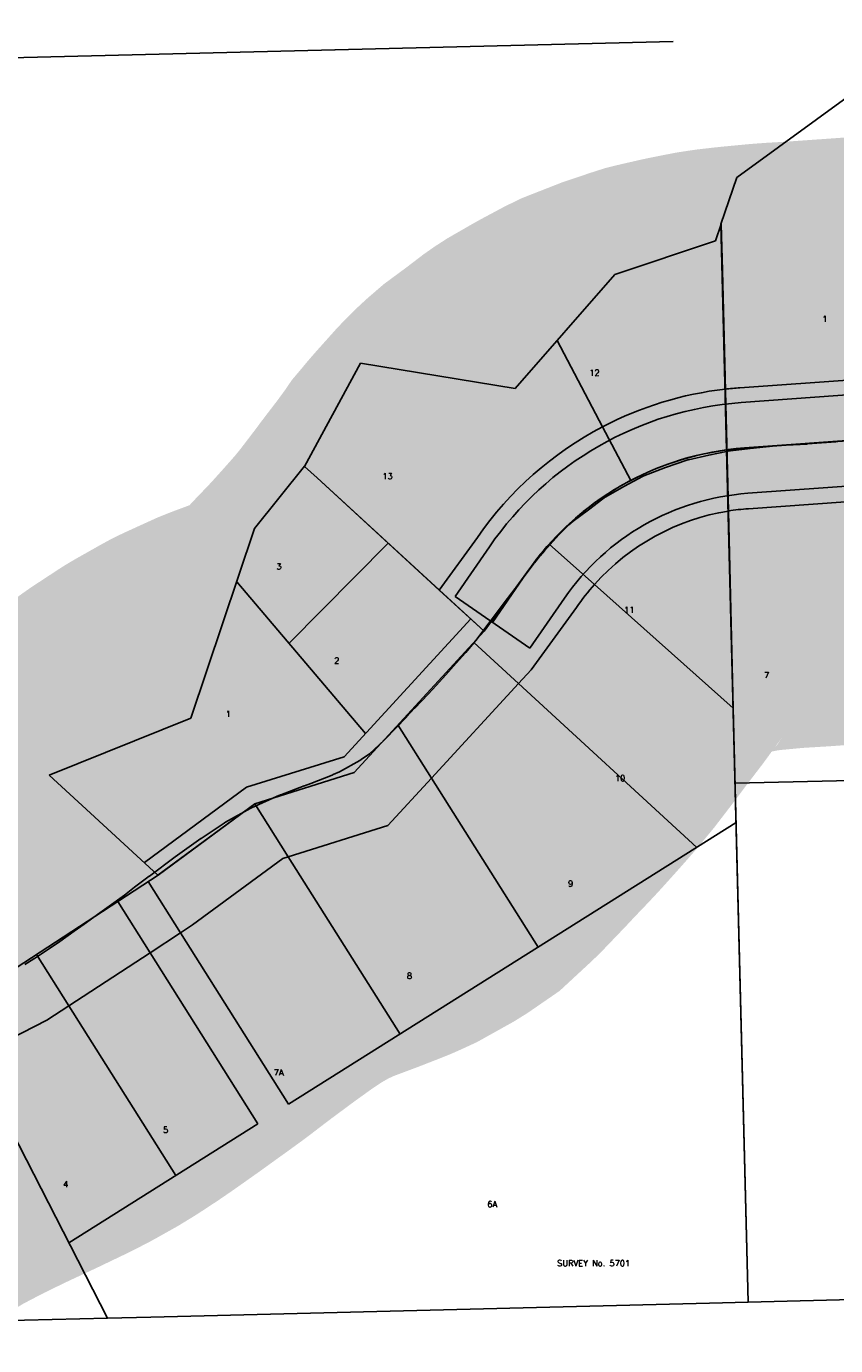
# Model space of a CAD drawing. Header units: feet. Extents: x 18803 to 104580, y -6601 to 116448.
# Tile 76 of 102: x 64364 to 65699, y 87571 to 89747. Entities that reach past the tile are written whole.
import ezdxf

# ---------------------------------------------------------------- set-up
doc = ezdxf.new("R2010")
doc.units = ezdxf.units.FT
doc.header["$LTSCALE"] = 100
doc.header["$MEASUREMENT"] = 0
doc.linetypes.add('DASHED', pattern=[0.75, 0.5, -0.25])
for name, color, linetype in [('ELPC BOLD TITLE SHEET', 3, 'Continuous'), ('ELPC-XIST', 6, 'Continuous'), ('ELRE', 3, 'Continuous'), ('ELRGOV-SECTION', 253, 'DASHED'), ('ELRP', 253, 'Continuous'), ('ETRP', 1, 'Continuous')]:
    doc.layers.add(name, color=color, linetype=linetype)
doc.styles.add('L100', font='simplex.shx', dxfattribs={"height": 10})

msp = doc.modelspace()

# ---------------------------------------------------------------- linework, layer by layer
at = {"layer": 'ELPC BOLD TITLE SHEET', "const_width": 1000}
msp.add_lwpolyline([(66244.35610938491, 89082.5199726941), (66195.4551163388, 89089.35622880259), (66195.03489489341, 89089.4125023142), (66192.79758217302, 89089.54415858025), (66143.63348698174, 89090.9290358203), (66110.8404147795, 89090.9149038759), (66109.73800764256, 89090.89770713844), (66092.18205608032, 89090.35739911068), (66037.89418557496, 89087.42264056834), (66027.5156980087, 89086.81996204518), (66026.94139339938, 89086.78189610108), (65984.62034580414, 89083.62892008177), (65984.58030305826, 89083.6258682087), (65984.54055589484, 89083.62288426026), (65943.2219979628, 89080.45003146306), (65943.14087010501, 89080.44370714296), (65933.3555087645, 89079.6694665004), (65881.12146353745, 89075.40425519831), (65858.19143920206, 89073.33184306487), (65826.58869775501, 89070.65642302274), (65826.09973973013, 89070.61863239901), (65777.81962698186, 89067.2426114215), (65768.08712962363, 89066.5497477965), (65768.06989898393, 89066.54851490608), (65768.0701960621, 89066.54853605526), (65709.10945956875, 89062.3194330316), (65708.94718970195, 89062.3081922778), (65698.83790173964, 89061.63271579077), (65698.66805118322, 89061.62093148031), (65652.2252724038, 89058.27963625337), (65651.7869622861, 89058.25092555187), (65616.91199124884, 89056.19090617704), (65616.42529659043, 89056.15883297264), (65600.18536051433, 89054.97762395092), (65557.48869740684, 89050.89362715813), (65534.75860556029, 89048.33438285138), (65533.25295622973, 89048.13429073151), (65521.18403973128, 89046.284239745), (65489.27755175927, 89040.00750704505), (65455.8064178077, 89032.33238050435), (65454.67439764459, 89032.05341781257), (65453.18354617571, 89031.58532329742), (65418.16150177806, 89019.74606372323), (65382.44465052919, 89005.77051468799), (65382.10615402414, 89005.63599852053), (65379.96508314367, 89004.58385907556), (65350.14114350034, 88988.61877048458), (65318.74325762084, 88970.54929745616), (65316.80511375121, 88969.3010904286), (65314.65469138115, 88967.79152917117), (65291.20526388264, 88949.88909261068), (65290.79416495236, 88949.58023413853), (65265.7818636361, 88931.0888020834), (65258.61090996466, 88924.89472709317), (65256.72834165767, 88923.13882618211), (65242.01584527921, 88908.32578951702), (65218.48391311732, 88882.00699194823), (65211.13935675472, 88873.70284691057), (65210.47308798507, 88872.92473008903), (65201.73308408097, 88862.37960923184), (65201.33140271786, 88861.90448535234), (65200.88462096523, 88861.23860719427), (65178.39995433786, 88830.6386933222), (65178.05648703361, 88830.18020109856), (65170.3715082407, 88820.11672884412), (65170.36450075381, 88820.10756300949), (65170.3575933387, 88820.09852119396), (65152.12528100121, 88796.25966571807), (65139.51187520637, 88779.3584772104), (65123.53743029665, 88758.40000203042), (65123.47322621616, 88758.31606544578), (65107.18750983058, 88737.10064398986), (65088.56449994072, 88714.4660489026), (65087.98082701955, 88713.7797800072), (65072.90314811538, 88696.627403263), (65055.77302069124, 88677.42634592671), (65055.68804262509, 88677.33156172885), (65039.90754546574, 88659.81635408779), (65026.61687812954, 88645.56549967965), (65026.39556929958, 88645.33135255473), (65004.50682748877, 88622.48013674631), (65004.29636668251, 88622.25747088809), (64990.90276037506, 88607.89665695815), (64990.6933906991, 88607.67515435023), (64955.69238810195, 88571.13809279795), (64954.6800855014, 88570.14279227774), (64929.85634968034, 88547.15297749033), (64915.95114116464, 88537.57037011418), (64913.88239128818, 88536.28423158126), (64880.15191124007, 88517.46461689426), (64869.90644626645, 88512.75460022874), (64868.51709649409, 88512.16433583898), (64832.99269724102, 88498.28221426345), (64822.42394787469, 88494.28859337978), (64822.34858633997, 88494.26025218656), (64783.56274260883, 88479.74384153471), (64782.99196305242, 88479.52215204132), (64776.53795216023, 88476.92338469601), (64735.21243835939, 88458.09235234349), (64734.4108670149, 88457.6976157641), (64733.2991676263, 88457.11072785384), (64692.59533264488, 88434.13262202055), (64690.88604550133, 88433.10551192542), (64690.14804089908, 88432.64185207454), (64652.08547746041, 88407.66046349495), (64651.51085160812, 88407.26014408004), (64609.65793570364, 88377.14136550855), (64609.49874805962, 88377.02853227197), (64566.90361538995, 88345.42485658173), (64566.65174951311, 88345.2355888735), (64542.59397995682, 88326.92626954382), (64525.62496989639, 88313.88817547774), (64500.64012408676, 88295.72584332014), (64500.52012509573, 88295.63914018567), (64485.30127258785, 88284.70974611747), (64485.2404302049, 88284.6659145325), (64459.43689364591, 88266.01819770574), (64459.24106483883, 88265.87813796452), (64443.00611459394, 88254.38700958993), (64443.0021171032, 88254.3841820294), (64442.99771317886, 88254.3810656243), (64419.30411700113, 88237.62533478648), (64419.03976086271, 88237.44099651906), (64402.27867548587, 88225.91728160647), (64377.2058489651, 88209.43839772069), (64376.53199534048, 88209.01116289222), (64361.45495165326, 88199.79491050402), (64332.20838789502, 88183.38282774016), (64331.33573957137, 88182.91622488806), (64310.5860255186, 88172.35857315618), (64284.72660410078, 88159.97159030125), (64284.71597056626, 88159.96648755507), (64284.7050316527, 88159.96124452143), (64264.58686898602, 88150.30136253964), (64241.87112149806, 88139.7291601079), (64241.84215222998, 88139.71561075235), (64241.81312504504, 88139.70207878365), (64217.76957170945, 88128.43803618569), (64217.51676806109, 88128.3178583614), (64199.09144190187, 88119.43101785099), (64171.16180864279, 88105.83837644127), (64170.7013523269, 88105.60827156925), (64155.14321658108, 88097.62809890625), (64116.4985137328, 88077.39469461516), (64115.8370867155, 88077.03602212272), (64112.25782205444, 88075.02715579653), (64070.1209604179, 88049.76982613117), (64069.63319099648, 88049.47039293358), (64063.20786294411, 88045.43183845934), (64025.86717438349, 88020.6504744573), (64025.16889774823, 88020.1717018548), (64012.94589748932, 88011.51673419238), (63983.22389406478, 87988.75497891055), (63982.84072992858, 87988.45641143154), (63973.86142240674, 87981.33775750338), (63951.14633243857, 87962.58035792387), (63950.78142887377, 87962.27395630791), (63934.74634857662, 87948.58351079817), (63913.10811028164, 87929.71683410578), (63913.07955877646, 87929.69203626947), (63913.05105003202, 87929.66721140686), (63897.72409694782, 87916.37273187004), (63897.70053671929, 87916.35222984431), (63897.6769770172, 87916.33177212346), (63872.58572800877, 87894.47398293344), (63872.53242596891, 87894.4274363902), (63860.1703567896, 87883.60572787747)], dxfattribs=at)
at = {"layer": 'ELPC-XIST'}
msp.add_lwpolyline([(64361.45495165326, 88199.79491050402), (64376.53199534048, 88209.01116289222), (64377.2058489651, 88209.43839772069), (64402.27867548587, 88225.91728160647), (64419.03976086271, 88237.44099651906), (64419.30411700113, 88237.62533478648), (64442.99771317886, 88254.3810656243), (64443.0021171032, 88254.3841820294), (64443.00611459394, 88254.38700958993), (64459.24106483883, 88265.87813796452), (64459.43689364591, 88266.01819770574), (64485.2404302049, 88284.6659145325), (64485.30127258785, 88284.70974611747), (64500.52012509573, 88295.63914018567), (64500.64012408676, 88295.72584332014), (64525.62496989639, 88313.88817547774), (64542.59397995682, 88326.92626954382), (64566.65174951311, 88345.2355888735), (64566.90361538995, 88345.42485658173), (64609.49874805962, 88377.02853227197), (64609.65793570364, 88377.14136550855), (64651.51085160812, 88407.26014408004), (64652.08547746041, 88407.66046349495), (64690.14804089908, 88432.64185207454), (64690.88604550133, 88433.10551192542), (64692.59533264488, 88434.13262202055), (64733.2991676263, 88457.11072785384), (64734.4108670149, 88457.6976157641), (64735.21243835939, 88458.09235234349), (64776.53795216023, 88476.92338469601), (64782.99196305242, 88479.52215204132), (64783.56274260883, 88479.74384153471), (64822.34858633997, 88494.26025218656), (64822.42394787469, 88494.28859337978), (64832.99269724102, 88498.28221426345), (64868.51709649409, 88512.16433583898), (64869.90644626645, 88512.75460022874), (64880.15191124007, 88517.46461689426), (64913.88239128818, 88536.28423158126), (64915.95114116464, 88537.57037011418), (64929.85634968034, 88547.15297749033), (64954.6800855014, 88570.14279227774), (64955.69238810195, 88571.13809279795), (64990.6933906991, 88607.67515435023), (64990.90276037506, 88607.89665695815), (65004.29636668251, 88622.25747088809), (65004.50682748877, 88622.48013674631), (65026.39556929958, 88645.33135255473), (65026.61687812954, 88645.56549967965), (65039.90754546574, 88659.81635408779), (65055.68804262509, 88677.33156172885), (65055.77302069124, 88677.42634592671), (65072.90314811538, 88696.627403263), (65087.98082701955, 88713.7797800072), (65088.56449994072, 88714.4660489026), (65107.18750983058, 88737.10064398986), (65123.47322621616, 88758.31606544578), (65123.53743029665, 88758.40000203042), (65139.51187520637, 88779.3584772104), (65152.12528100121, 88796.25966571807), (65170.3575933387, 88820.09852119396), (65170.36450075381, 88820.10756300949), (65170.3715082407, 88820.11672884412), (65178.05648703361, 88830.18020109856), (65178.39995433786, 88830.6386933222), (65200.88462096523, 88861.23860719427), (65201.33140271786, 88861.90448535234), (65201.73308408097, 88862.37960923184), (65210.47308798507, 88872.92473008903), (65211.13935675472, 88873.70284691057), (65218.48391311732, 88882.00699194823), (65242.01584527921, 88908.32578951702), (65256.72834165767, 88923.13882618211), (65258.61090996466, 88924.89472709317), (65265.7818636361, 88931.0888020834), (65290.79416495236, 88949.58023413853), (65291.20526388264, 88949.88909261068), (65314.65469138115, 88967.79152917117), (65316.80511375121, 88969.3010904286), (65318.74325762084, 88970.54929745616), (65350.14114350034, 88988.61877048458), (65379.96508314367, 89004.58385907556), (65382.10615402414, 89005.63599852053), (65382.44465052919, 89005.77051468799), (65418.16150177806, 89019.74606372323), (65453.18354617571, 89031.58532329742), (65454.67439764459, 89032.05341781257), (65455.8064178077, 89032.33238050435), (65489.27755175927, 89040.00750704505), (65521.18403973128, 89046.284239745), (65533.25295622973, 89048.13429073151), (65534.75860556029, 89048.33438285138), (65557.48869740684, 89050.89362715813), (65600.18536051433, 89054.97762395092), (65616.42529659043, 89056.15883297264), (65616.91199124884, 89056.19090617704), (65651.7869622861, 89058.25092555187), (65652.2252724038, 89058.27963625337), (65698.66805118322, 89061.62093148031)], dxfattribs=at)
at = {"layer": 'ELRE'}
for points in [[(66361.29880565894, 89160.95654756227, 0.1037002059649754), (66127.13516224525, 89192.88177205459), (65540.67314593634, 89151.07859123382, 0.01061173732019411), (65516.31422073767, 89148.82182634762)], [(66378.3980231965, 88929.9886170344, 0.167799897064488), (66141.35514041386, 88993.38793199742), (65554.89312410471, 88951.58475117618, 0.02243380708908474), (65521.36162184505, 88947.67687564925, 0.0152740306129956)]]:
    msp.add_lwpolyline(points, format="xyb", dxfattribs=at)
at = {"layer": 'ELRGOV-SECTION', "ltscale": 50}
msp.add_lwpolyline([(62931.31964452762, 89661.1408756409), (66378.2188653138, 89745.5198126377), (66448.91396189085, 89747.25084663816)], dxfattribs=at)
at = {"layer": 'ELRP'}
for p, q in [((65535.58870697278, 89498.05565114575), (65735.99142040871, 89643.41609056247)), ((65509.48736913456, 89420.88000043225), (65535.58870697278, 89498.05565114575)), ((65509.86671839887, 89420.87947600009), (65500.6275549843, 89393.58057017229)), ((65518.83471162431, 89048.37726005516), (65509.48736913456, 89420.88000043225)), ((65511.76622093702, 89344.53310221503), (65509.86671839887, 89420.87947600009)), ((65500.6275549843, 89393.58057017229), (65334.60860421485, 89338.17562106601)), ((65521.64002679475, 88947.67694774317), (65511.76622093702, 89344.53310221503)), ((65334.60860421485, 89338.17562106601), (65169.89063471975, 89149.68664811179)), ((65239.41804226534, 89229.24778938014), (65314.20276409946, 89086.61546260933)), ((64915.09055078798, 89191.38788704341), (64822.58149740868, 89021.42261075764)), ((65169.89063471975, 89149.68664811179), (64915.09055078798, 89191.38788704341)), ((65542.89541979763, 89126.55242349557), (66128.91581205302, 89168.92107182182)), ((65314.20276409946, 89086.61546260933), (65360.63880960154, 88998.05083264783)), ((65548.30372313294, 89051.74767595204), (66134.3241153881, 89094.11632427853)), ((65554.11589988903, 87642.37985203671), (65518.83471162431, 89048.37726005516)), ((64740.25631202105, 88918.61273357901), (64822.59864737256, 89021.78123559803)), ((64822.58149740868, 89021.42261075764), (64843.48690404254, 89002.2291646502)), ((65553.71202646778, 88976.94292840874), (66139.7324187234, 89019.311576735)), ((64843.48690404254, 89002.22916465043), (65044.83124243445, 88817.37307571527)), ((64843.49090209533, 89002.57347433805), (65118.97714459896, 88749.29904098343)), ((65529.72781770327, 88622.60578019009), (65521.64002679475, 88947.67694774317)), ((64635.02936436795, 88605.83919012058), (64740.25631202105, 88918.61273357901)), ((64796.97449589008, 88729.36134753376), (64960.75246629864, 88894.76643483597)), ((65107.86724111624, 88904.10622809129), (65044.83124243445, 88817.37307571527)), ((65070.99003416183, 88806.46458466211), (65127.6998304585, 88888.8296197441)), ((65300.87746110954, 88826.58199577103), (65226.22627938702, 88893.11921145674)), ((65189.47360676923, 88846.2972725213), (65118.97714459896, 88749.29904098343)), ((65132.76381050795, 88763.93223749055), (65189.47360680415, 88846.29727257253)), ((64923.02078415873, 88580.4834172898), (64710.82108782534, 88831.12032237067)), ((65529.72781770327, 88622.60578019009), (65300.87746110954, 88826.58199577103)), ((65044.83124243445, 88817.37307571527), (65094.66853223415, 88771.61700157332)), ((65070.99003416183, 88806.46458466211), (65194.53758678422, 88721.3998902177)), ((65194.53758678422, 88721.3998902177), (65251.24738308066, 88803.76492529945)), ((65271.15976316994, 88788.59810347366), (65196.47150416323, 88685.83225087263)), ((65096.89230873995, 88769.60322836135), (64887.92058063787, 88542.30497562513)), ((65094.66853223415, 88771.61700157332), (65118.97714459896, 88749.29904098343)), ((65094.66853223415, 88771.61700157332), (65118.97714459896, 88749.29904098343)), ((65118.97714459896, 88749.29904098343), (64904.41381880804, 88516.16782294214)), ((65118.97714459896, 88749.29904098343), (64904.56492588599, 88516.08317431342)), ((65102.04720158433, 88730.90401367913), (65175.62731080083, 88663.18424162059)), ((65196.47150416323, 88685.83225087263), (65175.62731080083, 88663.18424162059)), ((65175.62731080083, 88663.18424162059), (65031.98404274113, 88507.11036495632)), ((65175.62731080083, 88663.18424162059), (65469.4400803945, 88392.77238715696)), ((64401.8338596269, 88511.75418510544), (64635.02936436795, 88605.83919012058)), ((65554.11589988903, 87642.37985203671), (65529.72781770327, 88622.60578019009)), ((64976.76562327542, 88594.78081162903), (65031.98404274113, 88507.11036495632)), ((64887.92058063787, 88542.30497562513), (64727.0578016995, 88491.87690322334)), ((64904.41381880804, 88516.16782294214), (64740.81466887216, 88464.74663819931)), ((64904.56492588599, 88516.08317431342), (64740.82214667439, 88464.75226495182)), ((64469.85515407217, 88449.21728798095), (64401.8338596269, 88511.75418510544)), ((65031.98404274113, 88507.11036495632), (64959.89508675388, 88428.78297114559)), ((65031.98404274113, 88507.11036495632), (65207.79370907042, 88227.97684165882)), ((65532.63171223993, 88498.55033931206), (66038.66241953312, 88511.248346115)), ((64727.0578016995, 88491.87690322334), (64558.58386067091, 88367.64256874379)), ((64740.82214667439, 88464.75226495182), (64581.08205166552, 88346.95835408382)), ((64740.81466887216, 88464.74663819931), (64581.14283929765, 88346.91905042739)), ((64740.81466887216, 88464.74663819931), (64795.92637076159, 88377.2456273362)), ((64581.08205166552, 88346.95835408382), (64469.85515407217, 88449.21728798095)), ((64796.41129334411, 87968.87143436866), (65534.42769985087, 88433.70423782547)), ((64959.89508675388, 88428.78297114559), (64795.92637076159, 88377.2456273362)), ((64786.74366860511, 88374.35939336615), (64638.23415860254, 88264.76888280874)), ((64795.92637076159, 88377.2456273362), (64786.74366860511, 88374.35939336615)), ((64795.92637076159, 88377.2456273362), (64980.22020025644, 88084.64177327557)), ((64581.14283929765, 88346.91905042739), (64347.32313182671, 88194.08194760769)), ((64564.96279009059, 88336.34290237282), (64618.26449032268, 88251.71563645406)), ((64514.73181477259, 88303.50924253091), (64568.03351500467, 88218.88197661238)), ((64638.23415860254, 88264.76888280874), (64618.26449032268, 88251.71563645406)), ((64618.26449032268, 88251.71563645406), (64568.03351500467, 88218.88197661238)), ((64618.26449032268, 88251.71563645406), (64796.41129334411, 87968.87143436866)), ((64380.8048684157, 88215.96740659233), (64434.10656864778, 88131.34014067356)), ((64568.03351500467, 88218.88197661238), (64434.10656864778, 88131.34014067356)), ((64568.03351500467, 88218.88197661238), (64745.64091719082, 87936.89418281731)), ((64434.10656864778, 88131.34014067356), (64397.59915342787, 88107.47693583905)), ((64434.10656864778, 88131.34014067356), (64610.27580829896, 87851.63572175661)), ((64397.59915342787, 88107.47693583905), (64277.598525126, 88046.06597137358)), ((64277.598525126, 88046.06597137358), (64497.71661193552, 87615.94231271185)), ((64433.93741094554, 87740.57061415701), (64745.64091719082, 87936.89418281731)), ((66409.77758761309, 87663.80976247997), (65554.11589988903, 87642.37985203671)), ((64569.40831386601, 87617.71800766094), (65490.56548964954, 87640.8017967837)), ((65490.56548964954, 87640.8017967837), (65554.11589988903, 87642.37985203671)), ((64286.95345360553, 87610.72202827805), (64497.71661193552, 87615.94231271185)), ((64497.71661193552, 87615.94231271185), (64569.40831386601, 87617.71800766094))]:
    msp.add_line(p, q, dxfattribs=at)
for points in [[(66375.39685021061, 89046.80521429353, 0.1312283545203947), (66134.24515132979, 89093.13485202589), (65547.78313502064, 89051.33167120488, 0.01527403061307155), (65518.83471162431, 89048.37726005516)], [(66375.39685021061, 89046.80521429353, 0.1312283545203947), (66134.24515132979, 89093.13485202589), (65547.78313502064, 89051.33167120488, 0.01527403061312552), (65518.83471162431, 89048.37726005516)]]:
    msp.add_lwpolyline(points, format="xyb", dxfattribs=at)
for centre, radius, start, end in [((65581.84416089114, 88576.14314492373), 576.3799999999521, 96.49605623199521, 117.6680896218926), ((65582.73370327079, 88575.53067912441), 552.4600000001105, 94.13522853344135, 145.4518952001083), ((65581.8441608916, 88576.14314492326), 576.380000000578, 117.6680896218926, 145.3191317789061), ((65582.73370327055, 88575.53067912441), 477.4600000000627, 94.13522853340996, 145.4518952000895), ((65581.8441608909, 88576.1431449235), 476.379999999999, 97.56423971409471, 145.4518951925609), ((65582.73370327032, 88575.53067912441), 402.4600000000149, 94.13522853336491, 145.4518952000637), ((65581.84416089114, 88576.14314492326), 376.3800000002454, 99.2043260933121, 138.2878778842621), ((65581.8441608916, 88576.1431449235), 376.3800000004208, 138.2878778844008, 145.6345527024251)]:
    msp.add_arc(centre, radius, start, end, dxfattribs=at)

# ---------------------------------------------------------------- texts
at = {"layer": 'ETRP', "style": 'L100'}
for s, rotation, p in [('1', 1.437441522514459, (65676.81365392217, 89259.51360944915)), ('12', 0.7760899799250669, (65292.32194607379, 89170.80992170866)), ('13', 0.7760899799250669, (64950.90328770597, 89000.00996874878)), ('3', 0.7760899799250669, (64776.23711054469, 88851.16753190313)), ('11', 0.7760899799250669, (65349.7353571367, 88779.58220470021)), ('2', 0.7760899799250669, (64871.66340116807, 88695.98212035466)), ('7', 1.437441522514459, (65580.5694769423, 88671.77261536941)), ('1', 0.7760899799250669, (64692.88740463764, 88608.02158659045)), ('10', 0.7760899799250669, (65334.66913541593, 88501.84902938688)), ('9', 0.7760899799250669, (65257.3156071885, 88327.9229425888)), ('8', 0.7760899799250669, (64991.60380571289, 88175.90422733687)), ('7A', 0.7760899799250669, (64771.93599800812, 88016.25302078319)), ('5', 0.7760899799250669, (64589.50800802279, 87921.54061413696)), ('4', 0.7760899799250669, (64424.51914114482, 87832.03063399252)), ('6A', 0.7760899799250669, (65124.14267958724, 87799.04326133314))]:
    msp.add_text(s, height=10, rotation=rotation, dxfattribs=at).set_placement(p)
msp.add_text('SURVEY No. 5701', height=10, dxfattribs=at).set_placement((65239.37322325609, 87701.74986922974))

doc.saveas('drawing.dxf')
